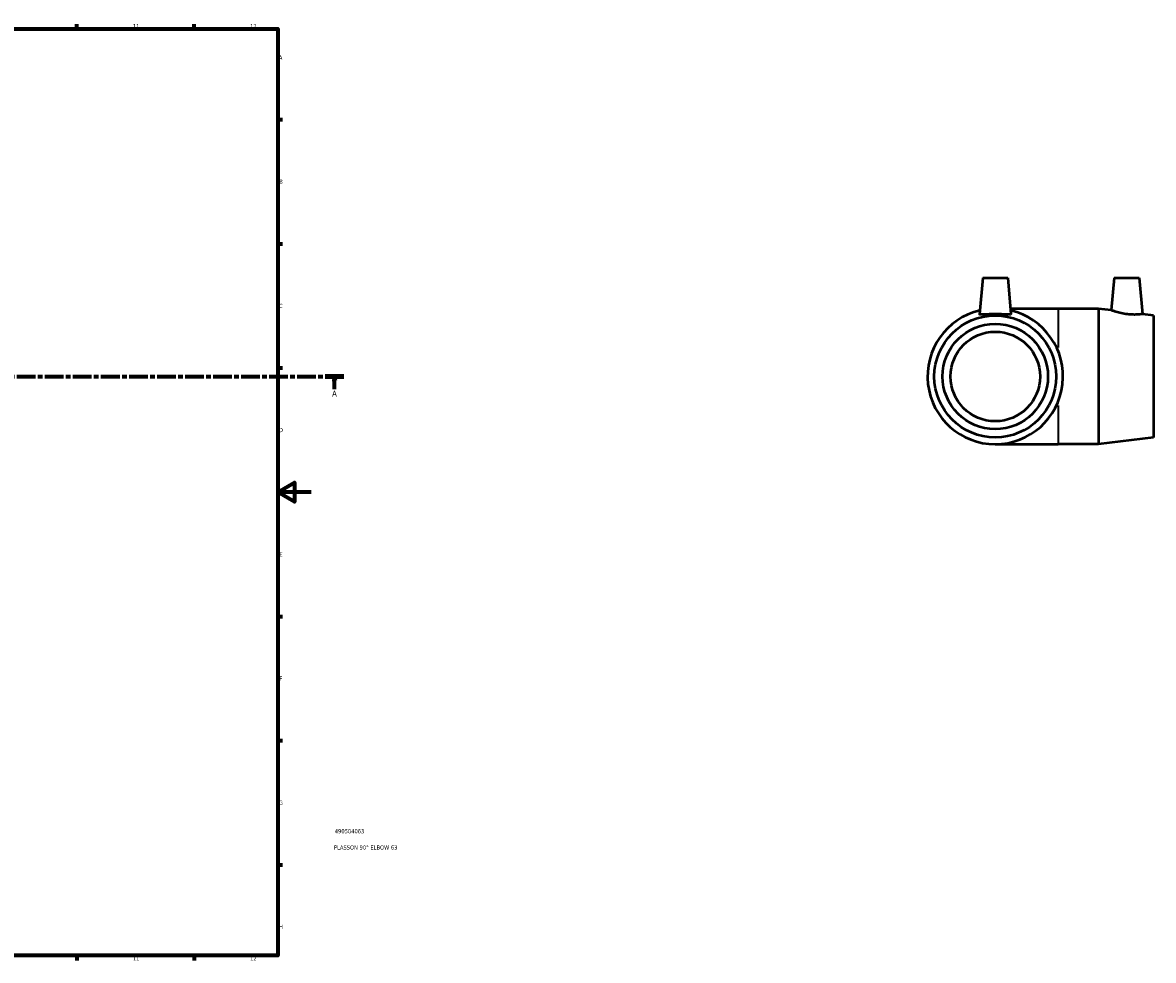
# Model space of a CAD drawing. Header units: millimetres. Extents: x -188 to 1345, y -240 to 886.
# Tile 5 of 6: x 668 to 1345, y 17 to 578. Entities that reach past the tile are written whole.
import ezdxf

# ---------------------------------------------------------------- set-up
doc = ezdxf.new("R2010")
doc.units = ezdxf.units.MM
doc.linetypes.add('CHAIN', pattern=[0.3543, 0.2362, -0.0295, 0.0591, -0.0295])
for name, color, linetype, lineweight in [('Border (ISO)', 7, 'Continuous', 70), ('Section Line (ISO)', 7, 'CHAIN', 70), ('Title (ISO)', 7, 'Continuous', 50), ('Visible (ISO)', 7, 'Continuous', 50), ('Visible Narrow (ISO)', 7, 'Continuous', 35)]:
    doc.layers.add(name, color=color, linetype=linetype, lineweight=lineweight)
doc.styles.add('Label Text (ISO)', font='tahoma.ttf')
doc.styles.add('Note Text (ISO)', font='tahoma.ttf')

# ---------------------------------------------------------------- blocks, each defined once
blk = doc.blocks.new('Borders Default Border')
at = {"layer": 'Border (ISO)'}
for p, q in [((700.83, 574), (700.83, 576.9)), ((770.92, 574), (770.92, 576.9)), ((821, 519.75), (823.9, 519.75)), ((821, 445.5), (823.9, 445.5)), ((821, 371.25), (823.9, 371.25)), ((821, 222.75), (823.9, 222.75)), ((821, 148.5), (823.9, 148.5)), ((821, 74.25), (823.9, 74.25)), ((700.83, 20), (700.83, 17.1)), ((770.92, 20), (770.92, 17.1))]:
    blk.add_line(p, q, dxfattribs=at)
at = {"layer": 'Border (ISO)', "flags": 128}
for points in [[(20, 20), (20, 574), (821, 574), (821, 20), (20, 20)], [(841, 297), (821, 297), (831, 302.77), (831, 291.23), (821, 297)]]:
    blk.add_lwpolyline(points, dxfattribs=at)
at = {"layer": 'Border (ISO)', "color": 232, "true_color": 0xca0064, "char_height": 2.5, "attachment_point": 7, "style": 'Note Text (ISO)'}
for s, insert in [('11', (734.37, 574.4)), ('12', (804.46, 574.4)), ('A', (821.59, 555.62)), ('B', (821.89, 481.37)), ('C', (821.73, 407.08)), ('D', (821.73, 332.88)), ('E', (821.94, 258.63)), ('F', (822, 184.38)), ('G', (821.61, 110.08)), ('H', (821.74, 35.88)), ('11', (734.37, 17.1)), ('12', (804.46, 17.1))]:
    blk.add_mtext(s, dxfattribs=dict(at, insert=insert))
blk = doc.blocks.new('Title Blocks ISO')
at = {"layer": 'Title (ISO)', "color": 232, "true_color": 0xca0064, "style": 'Note Text (ISO)'}
for tag, p in [('PART_NUMBER_001', (34.09, 73.08)), ('DESCRIPTION_001', (33.58, 63.35))]:
    blk.add_attdef(tag, p, '', height=2.5, dxfattribs=at)
blk = doc.blocks.new('2dTransSection0')
at = {"layer": 'Section Line (ISO)', "linetype": 'CHAIN', "ltscale": 47.315063}
blk.add_line((128.55, 366.18), (860.56, 366.18), dxfattribs=at)
at = {"layer": 'Section Line (ISO)', "linetype": 'Continuous', "lineweight": 140}
blk.add_line((849.39, 366.18), (860.56, 366.18), dxfattribs=at)
at = {"layer": 'Section Line (ISO)', "linetype": 'Continuous'}
for p, q in [((854.98, 366.18), (854.48, 363.68)), ((854.98, 363.68), (854.98, 366.18)), ((855.48, 363.68), (854.98, 366.18)), ((854.48, 363.68), (855.48, 363.68)), ((854.98, 358.68), (854.98, 363.68))]:
    blk.add_line(p, q, dxfattribs=at)
at = {"layer": 'Section Line (ISO)', "linetype": 'Continuous', "flags": 128}
blk.add_lwpolyline([(855.48, 363.68), (854.98, 366.18), (854.48, 363.68), (855.48, 363.68)], dxfattribs=at)
at = {"layer": 'Section Line (ISO)'}
blk.add_solid([(855.48, 363.68), (854.98, 366.18), (854.48, 363.68), (855.48, 363.68)], dxfattribs=at)
at = {"layer": 'Section Line (ISO)', "insert": (853.49, 354.18), "char_height": 3.5, "attachment_point": 7, "style": 'Label Text (ISO)'}
blk.add_mtext('A', dxfattribs=at)

msp = doc.modelspace()

# ---------------------------------------------------------------- linework, layer by layer
at = {"layer": 'Visible (ISO)'}
for p, q in [((1242.559, 425.177), (1240.656, 403.432)), ((1242.559, 425.177), (1257.559, 425.177)), ((1257.559, 425.177), (1259.461, 403.432)), ((1321.159, 425.177), (1319.458, 405.738)), ((1321.159, 425.177), (1336.159, 425.177)), ((1336.159, 425.177), (1338.061, 403.437)), ((1287.609, 406.677), (1259.177, 406.677)), ((1311.859, 406.677), (1287.609, 406.677)), ((1311.859, 406.677), (1311.859, 325.677)), ((1319.458, 405.738), (1311.859, 406.677)), ((1344.609, 402.627), (1338.061, 403.437)), ((1344.609, 402.627), (1344.609, 329.727)), ((1250.059, 325.677), (1287.609, 325.677)), ((1311.859, 325.677), (1287.609, 325.677)), ((1344.609, 329.727), (1311.859, 325.677))]:
    msp.add_line(p, q, dxfattribs=at)
for radius in [36.45, 31.5, 26.775]:
    msp.add_circle((1250.059, 366.177), radius, dxfattribs=at)
msp.add_arc((1250.059, 366.177), 40.5, 103.146523, 76.853477, dxfattribs=at)
for points, knots in [([(1338.061, 403.437), (1338.061, 403.437), (1337.837, 403.405), (1336.923, 403.302), (1336.233, 403.234), (1334.637, 403.14), (1333.625, 403.109), (1331.398, 403.161), (1330.182, 403.247), (1327.823, 403.53), (1326.53, 403.752), (1324.161, 404.272), (1323.083, 404.565), (1321.398, 405.067), (1320.67, 405.311), (1319.7, 405.647), (1319.458, 405.738), (1319.458, 405.738)], [1.3831737, 1.3831737, 1.3831737, 1.3831737, 1.730051, 1.730051, 2.0769283, 2.0769283, 2.4216378, 2.4216378, 2.7663473, 2.7663473, 3.1349397, 3.1349397, 3.503532, 3.503532, 3.8641628, 3.8641628, 4.2247936, 4.2247936, 4.2247936, 4.2247936]), ([(1259.458, 403.384), (1259.423, 403.247), (1259.16, 403.161), (1258.168, 403.109), (1257.439, 403.14), (1255.777, 403.234), (1254.731, 403.302), (1252.45, 403.405), (1251.215, 403.437), (1248.902, 403.437), (1247.667, 403.405), (1245.386, 403.302), (1244.34, 403.234), (1242.679, 403.14), (1241.949, 403.109), (1240.957, 403.161), (1240.694, 403.247), (1240.656, 403.399), (1240.655, 403.415), (1240.657, 403.432)], [0, 0, 0, 0, 0.3447095, 0.3447095, 0.6894191, 0.6894191, 1.0362964, 1.0362964, 1.3831737, 1.3831737, 1.730051, 1.730051, 2.0769283, 2.0769283, 2.4216378, 2.4216378, 2.7663473, 2.7663473, 2.8047518, 2.8047518, 2.8047518, 2.8047518])]:
    msp.add_open_spline(points, degree=3, knots=knots, dxfattribs=at)
msp.add_open_spline([(1259.461, 403.432), (1259.463, 403.415), (1259.461, 403.399), (1259.458, 403.384)], degree=3, dxfattribs=at)
at = {"layer": 'Visible Narrow (ISO)'}
for p, q in [((1287.609, 406.606), (1287.609, 383.551)), ((1287.609, 348.803), (1287.609, 325.749))]:
    msp.add_line(p, q, dxfattribs=at)

# ---------------------------------------------------------------- block references
msp.add_blockref('Borders Default Border', (0, 0))
msp.add_blockref('Title Blocks ISO', (821, 20)).add_auto_attribs({'PART_NUMBER_001': '490504063', 'DESCRIPTION_001': 'PLASSON 90° ELBOW 63'})
at = {"layer": 'Section Line (ISO)'}
msp.add_blockref('2dTransSection0', (0, 0), dxfattribs=at)

doc.saveas('drawing.dxf')
